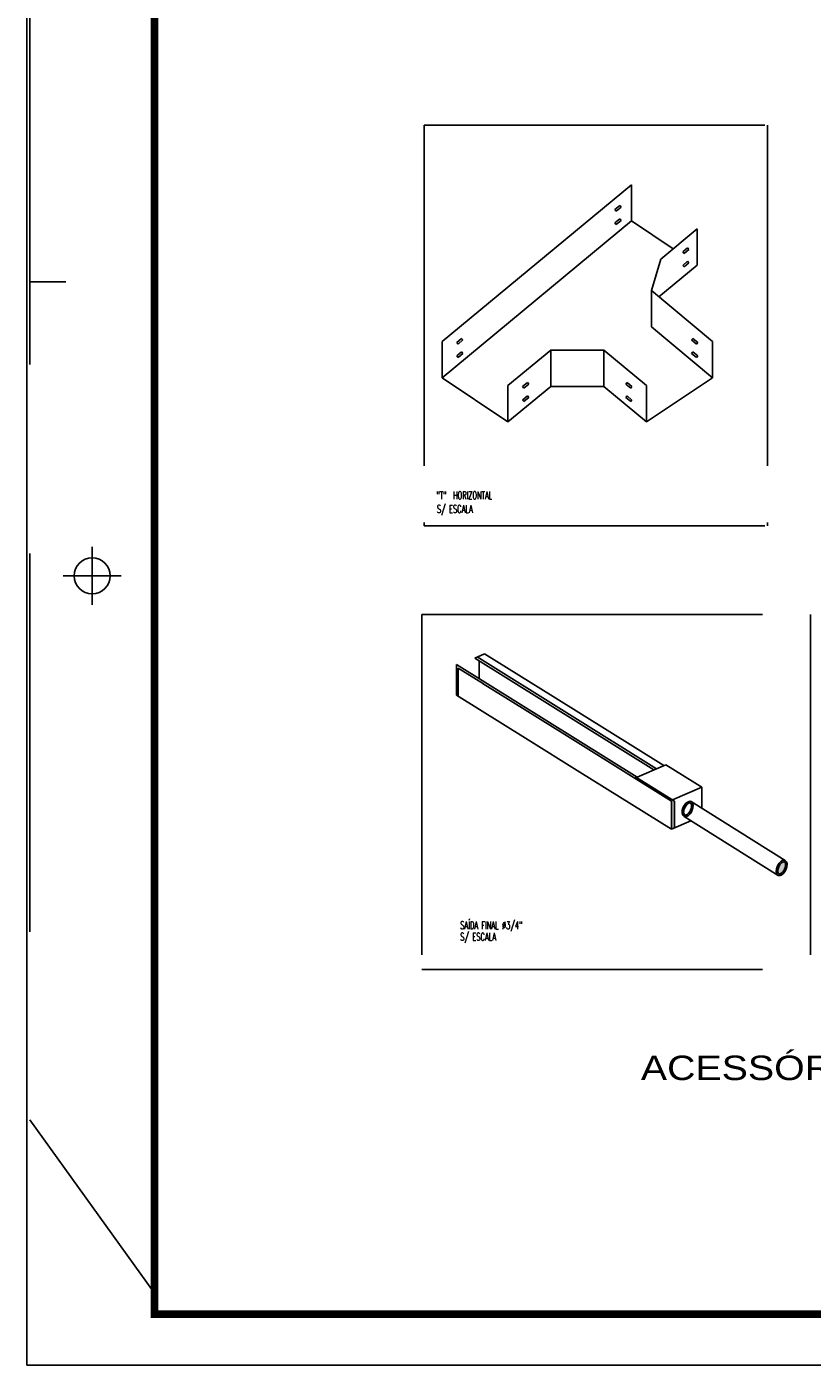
# Model space of a CAD drawing. Extents: x 40.7 to 91.7, y -319.8 to -290.4.
# Tile 1 of 13: x 49.5 to 54.7, y -319.8 to -311. Entities that reach past the tile are written whole.
import ezdxf
from ezdxf.enums import TextEntityAlignment as Align

# ---------------------------------------------------------------- set-up
doc = ezdxf.new("R2010")
doc.units = 0
doc.header["$MEASUREMENT"] = 0
doc.linetypes.add('CENTER2', pattern=[1.125, 0.75, -0.125, 0.125, -0.125])
doc.linetypes.add('HIDDEN', pattern=[0.375, 0.25, -0.125])
doc.layers.get('0').update_dxf_attribs({"linetype": 'CONTINUOUS'})
for name, color, linetype in [('EQUIP', 3, 'CONTINUOUS'), ('HACHURAS', 11, 'CONTINUOUS'), ('INDICAÇÃO', 2, 'CONTINUOUS'), ('parede', 8, 'CONTINUOUS'), ('PRANCHA', 8, 'CONTINUOUS')]:
    doc.layers.add(name, color=color, linetype=linetype)
doc.styles.add('ROMANS', font='romans')
doc.styles.add('STYLE3', font='arial.ttf', dxfattribs={"width": 1.15})

# ---------------------------------------------------------------- blocks, each defined once
blk = doc.blocks.new('A1 1-50')
at = {"layer": 'PRANCHA'}
for p, q in [((3794.8953, 272.0777), (3794.8953, 242.7029)), ((3794.9149, 249.8658), (3795.1536, 249.8658)), ((3795.3269, 248.112), (3795.3269, 247.7302)), ((3795.136, 247.9211), (3795.5178, 247.9211)), ((3794.8953, 242.7029), (3837.0764, 242.7029))]:
    blk.add_line(p, q, dxfattribs=at)
at = {"layer": 'PRANCHA', "linetype": 'HIDDEN', "ltscale": 10}
for p in [(3794.9149, 255.5688), (3795.7389, 243.1801)]:
    blk.add_line(p, (3794.9149, 244.3255), dxfattribs=at)
at = {"layer": 'PRANCHA', "const_width": 0.0506}
blk.add_lwpolyline([(3795.7389, 271.7403), (3795.7389, 243.0403), (3836.7389, 243.0403), (3836.7389, 271.7403), (3795.7389, 271.7403)], dxfattribs=at)
at = {"layer": 'PRANCHA'}
blk.add_circle((3795.3269, 247.9211), 0.1193, dxfattribs=at)

msp = doc.modelspace()

# ---------------------------------------------------------------- hatches: boundary and pattern name
at = {"layer": 'EQUIP'}
msp.add_hatch(color=2, dxfattribs=at).paths.add_polyline_path([(53.7696, -316.0824), (53.7696, -316.2683), (53.7909, -316.2589), (53.7909, -316.0836), (53.5398, -315.9269), (53.5284, -315.9319)])
h = msp.add_hatch(color=2, dxfattribs=at)
edge = h.paths.add_edge_path()
edge.add_ellipse((54.4979, -316.5241), major_axis=(0.023, 0.0494), ratio=0.566372, start_angle=180, end_angle=531.87921)
edge.add_line((54.4712, -316.5712), (54.475, -316.5735))

# ---------------------------------------------------------------- linework, layer by layer
at = {"layer": 'EQUIP', "color": 2}
for p, q in [((53.5058, -312.008), (52.2545, -313.0448)), ((53.5058, -312.2476), (53.5058, -312.008)), ((53.4282, -312.1449), (53.396, -312.1717)), ((53.4046, -312.1821), (53.4369, -312.1553)), ((53.4369, -312.1553), (53.4282, -312.1449)), ((53.396, -312.1717), (53.4046, -312.1821)), ((53.4282, -312.2341), (53.396, -312.2609)), ((53.4046, -312.2713), (53.4369, -312.2445)), ((53.4369, -312.2445), (53.4282, -312.2341)), ((53.5058, -312.2469), (52.2545, -313.2845)), ((53.396, -312.2609), (53.4046, -312.2713)), ((53.7807, -312.4319), (53.5058, -312.2476)), ((53.9405, -312.2994), (53.6992, -312.4995)), ((53.9405, -312.5391), (53.9405, -312.2994)), ((53.6384, -312.7075), (53.6992, -312.4995)), ((53.877, -312.4249), (53.8447, -312.4516)), ((53.8447, -312.4516), (53.8534, -312.462)), ((53.8534, -312.462), (53.8856, -312.4353)), ((53.8856, -312.4353), (53.877, -312.4249)), ((53.9405, -312.5391), (53.6876, -312.7488)), ((53.877, -312.5141), (53.8447, -312.5409)), ((53.8447, -312.5409), (53.8534, -312.5512)), ((53.8534, -312.5512), (53.8856, -312.5245)), ((53.8856, -312.5245), (53.877, -312.5141)), ((54.0411, -313.0448), (53.6384, -312.7075)), ((53.6384, -312.7075), (53.6384, -312.9472)), ((54.0411, -313.2845), (53.6384, -312.9472)), ((52.3837, -313.024), (52.3514, -313.0508)), ((52.3601, -313.0612), (52.3923, -313.0344)), ((52.3923, -313.0344), (52.3837, -313.024)), ((53.9032, -313.0344), (53.9119, -313.024)), ((53.9355, -313.0612), (53.9032, -313.0344)), ((53.9119, -313.024), (53.9441, -313.0508)), ((52.2545, -313.2845), (52.2545, -313.0448)), ((52.3514, -313.0508), (52.3601, -313.0612)), ((52.3837, -313.1132), (52.3514, -313.14)), ((52.3601, -313.1504), (52.3923, -313.1236)), ((52.3923, -313.1236), (52.3837, -313.1132)), ((52.9723, -313.1016), (52.6893, -313.3362)), ((52.9723, -313.1016), (52.9723, -313.3412)), ((53.3233, -313.1016), (52.9723, -313.1016)), ((53.3233, -313.1016), (53.3233, -313.3412)), ((53.6063, -313.3362), (53.3233, -313.1016)), ((53.9032, -313.1236), (53.9119, -313.1132)), ((53.9355, -313.1504), (53.9032, -313.1236)), ((53.9119, -313.1132), (53.9441, -313.14)), ((53.9441, -313.0508), (53.9355, -313.0612)), ((54.0411, -313.2845), (54.0411, -313.0448)), ((52.3514, -313.14), (52.3601, -313.1504)), ((53.9441, -313.14), (53.9355, -313.1504)), ((52.6893, -313.5759), (52.2545, -313.2845)), ((53.6063, -313.5759), (54.0411, -313.2845)), ((52.6893, -313.3362), (52.6893, -313.5759)), ((52.9723, -313.3412), (52.6893, -313.5759)), ((52.8185, -313.3154), (52.7862, -313.3422)), ((52.7862, -313.3422), (52.7948, -313.3526)), ((52.7948, -313.3526), (52.8271, -313.3258)), ((52.8271, -313.3258), (52.8185, -313.3154)), ((53.3233, -313.3412), (52.9723, -313.3412)), ((53.6063, -313.5759), (53.3233, -313.3412)), ((53.4685, -313.3258), (53.4771, -313.3154)), ((53.5008, -313.3526), (53.4685, -313.3258)), ((53.4771, -313.3154), (53.5094, -313.3422)), ((53.5094, -313.3422), (53.5008, -313.3526)), ((53.6063, -313.3362), (53.6063, -313.5759)), ((52.8185, -313.4046), (52.7862, -313.4314)), ((52.7862, -313.4314), (52.7948, -313.4418)), ((52.7948, -313.4418), (52.8271, -313.415)), ((52.8271, -313.415), (52.8185, -313.4046)), ((53.4685, -313.415), (53.4771, -313.4046)), ((53.5008, -313.4418), (53.4685, -313.415)), ((53.4771, -313.4046), (53.5094, -313.4314)), ((53.5094, -313.4314), (53.5008, -313.4418)), ((52.47, -315.1375), (52.5343, -315.1091)), ((53.6544, -315.8764), (52.47, -315.1375)), ((53.6714, -315.8689), (52.487, -315.13)), ((52.5003, -315.1564), (52.5003, -315.2723)), ((52.9875, -315.3919), (52.5343, -315.1091)), ((53.5443, -315.9249), (52.3508, -315.1791)), ((52.3508, -315.3831), (52.3508, -315.1791)), ((52.5289, -315.3084), (52.361, -315.2036)), ((52.361, -315.3896), (52.361, -315.2036)), ((52.7212, -315.4284), (52.5267, -315.307)), ((52.8056, -315.6669), (52.3508, -315.3831)), ((53.0656, -315.6432), (52.7212, -315.4284)), ((53.7187, -315.8481), (52.9875, -315.3919)), ((53.1654, -315.8914), (52.8056, -315.6669)), ((53.7696, -316.0824), (53.0656, -315.6432)), ((53.5284, -315.9319), (53.7328, -315.8419)), ((53.9702, -315.99), (53.7328, -315.8419)), ((53.7696, -316.2683), (53.1654, -315.8914)), ((53.7909, -316.0836), (53.5398, -315.9269)), ((53.7772, -316.075), (53.9702, -315.99)), ((53.9702, -316.1299), (53.9702, -315.99)), ((53.7696, -316.2683), (53.7696, -316.0824)), ((53.7909, -316.2589), (53.7909, -316.0836)), ((53.8994, -316.0856), (54.5209, -316.4747)), ((53.7696, -316.2683), (53.8975, -316.212)), ((53.8535, -316.1844), (54.475, -316.5735))]:
    msp.add_line(p, q, dxfattribs=at)
for centre in [(53.8765, -316.135), (54.4979, -316.5241)]:
    msp.add_ellipse(centre, major_axis=(0.023, 0.0494), ratio=0.566372, dxfattribs=at)
for points in [[(53.8951, -316.0949), (53.8928, -316.0938), (53.8894, -316.0937), (53.879, -316.0985), (53.8727, -316.1037), (53.8568, -316.1243), (53.85, -316.1445), (53.851, -316.1682), (53.8545, -316.1734), (53.8607, -316.1766), (53.8663, -316.1764), (53.8819, -316.1652), (53.8903, -316.1546), (53.902, -316.1284), (53.9037, -316.1126), (53.8997, -316.0984), (53.8974, -316.096), (53.8951, -316.0949)], [(54.5165, -316.484), (54.5143, -316.483), (54.5108, -316.4828), (54.5004, -316.4876), (54.4941, -316.4928), (54.4782, -316.5134), (54.4715, -316.5336), (54.4724, -316.5573), (54.476, -316.5625), (54.4821, -316.5657), (54.4878, -316.5655), (54.5033, -316.5543), (54.5118, -316.5437), (54.5235, -316.5175), (54.5251, -316.5017), (54.5211, -316.4875), (54.5188, -316.4851), (54.5165, -316.484)]]:
    msp.add_open_spline(points, degree=3, knots=[0, 0, 0, 0, 0.595117, 0.595117, 1.190234, 1.190234, 2.309316, 2.309316, 3.118768, 3.118768, 3.928219, 3.928219, 4.737671, 4.737671, 5.696697, 5.696697, 6.283185, 6.283185, 6.283185, 6.283185], dxfattribs=at)
at = {"layer": 'HACHURAS', "linetype": 'CENTER2', "ltscale": 3}
for p, q in [((52.137, -311.6152), (52.137, -314.264)), ((52.137, -311.6152), (54.4044, -311.6152)), ((54.4044, -311.6152), (54.4044, -314.264)), ((52.137, -314.264), (54.4044, -314.264)), ((52.1213, -314.8486), (54.6892, -314.8486)), ((52.1213, -314.8486), (52.1213, -317.1958)), ((54.6892, -314.8486), (54.6892, -317.1958)), ((52.1213, -317.1958), (54.6892, -317.1958))]:
    msp.add_line(p, q, dxfattribs=at)

# ---------------------------------------------------------------- block references
msp.add_blockref('A1 1-50', (-3745.3843, -562.5147))

# ---------------------------------------------------------------- texts
at = {"layer": 'INDICAÇÃO', "color": 4, "linetype": 'Continuous', "style": 'ROMANS', "width": 0.6}
for s, p in [('"T"  HORIZONTAL', (52.2168, -314.0867)), ('SAÍDA FINAL %%C3/4" ', (52.375, -316.9283))]:
    msp.add_text(s, height=0.050703, dxfattribs=at).set_placement(p)
for p in [(52.3385, -314.1769), (52.4926, -317.0051)]:
    msp.add_text('S/ ESCALA', height=0.0507, dxfattribs=at).set_placement(p, align=Align.CENTER)
at = {"layer": 'parede', "color": 4, "style": 'STYLE3', "width": 1.15}
msp.add_text('ACESSÓRIOS DE INSTALAÇÃO ELETROCALHAS ', height=0.161663, dxfattribs=at).set_placement((59.6578, -317.9268), align=Align.RIGHT)

doc.saveas('drawing.dxf')
